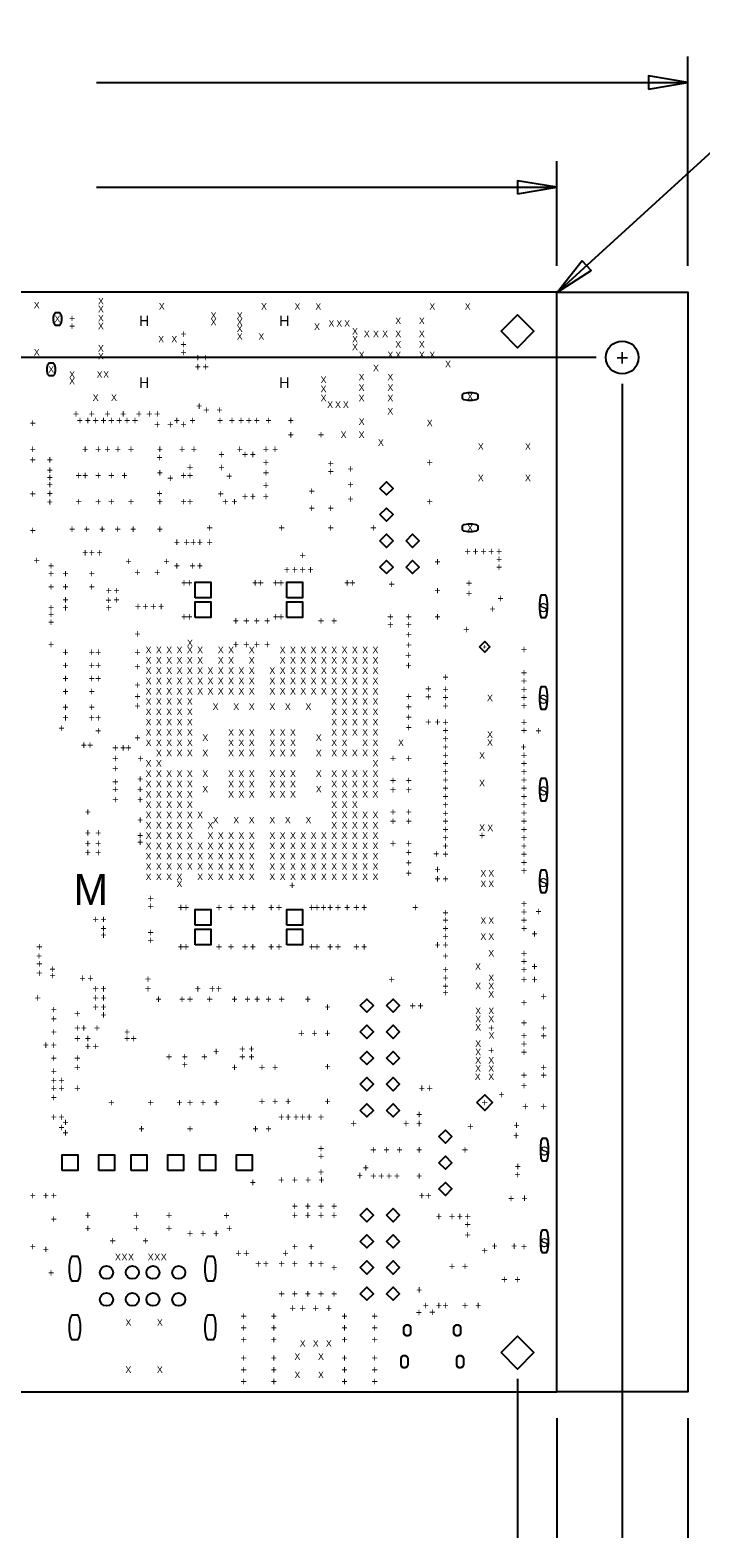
# Model space of a CAD drawing. Extents: x -13980 to 19530, y -9980 to 12032.
# Tile 5 of 8: x 2190 to 4750, y -557 to 5200. Entities that reach past the tile are written whole.
import ezdxf
from ezdxf.enums import TextEntityAlignment as Align

# ---------------------------------------------------------------- set-up
doc = ezdxf.new("R2010")
doc.units = 0
doc.header["$MEASUREMENT"] = 0
doc.layers.get('0').update_dxf_attribs({"color": 1, "linetype": 'CONTINUOUS'})
doc.layers.add('1', color=6, linetype='CONTINUOUS')

# ---------------------------------------------------------------- blocks, each defined once
blk = doc.blocks.new('FIGURE_SQUARE')
blk.add_lwpolyline([(-0.5, -0.5), (-0.5, 0.5), (0.5, 0.5), (0.5, -0.5)], close=True)
blk = doc.blocks.new('FIGURE_CIRCLE')
blk.add_circle((0, 0), 0.5)
blk = doc.blocks.new('FIGURE_DIAMOND')
blk.add_lwpolyline([(-0.5, 0), (0, 0.5), (0.5, 0), (0, -0.5)], close=True)
blk = doc.blocks.new('FIGURE_OBLONG')
blk.add_lwpolyline([(-0.5, -0.125), (-0.5, 0.125), (-0.416, 0.375), (-0.25, 0.5), (0.25, 0.5), (0.416, 0.375), (0.5, 0.125), (0.5, -0.125), (0.416, -0.375), (0.25, -0.5), (-0.25, -0.5), (-0.416, -0.375)], close=True)

msp = doc.modelspace()

# ---------------------------------------------------------------- linework, layer by layer
at = {"layer": '1'}
for points in [[(4203.27, 4200), (5300, 5200), (5600, 5200)], [(4700, 4300), (4700, 5100)], [(2442.75, 5000), (4700, 5000)], [(4200, 4300), (4200, 4700)], [(2442.75, 4600), (4200, 4600)], [(4200, 4200), (4700, 4200), (4700, 0), (4200, 0)], [(4350, 3950), (-700, 3950), (-1000, 3800), (-1057.25, 3800)], [(4450, 3850), (4450, -557.25)], [(4050, 50), (4050, -557.25)], [(4200, -100), (4200, -557.25)], [(4700, -100), (4700, -557.25)]]:
    msp.add_lwpolyline(points, dxfattribs=at)
for points in [[(4550, 4975), (4700, 5000), (4550, 5025)], [(4050, 4575), (4200, 4600), (4050, 4625)], [(4297.27, 4319.54), (4203.27, 4200), (4330.96, 4282.59)], [(0, 0), (4200, 0), (4200, 4200), (0, 4200)]]:
    msp.add_lwpolyline(points, close=True, dxfattribs=at)

# ---------------------------------------------------------------- block references
for p, xscale, yscale, rotation in [((2294.05, 4097.28), 30, 50, 180), ((2270.43, 3904.37), 30, 50, 180), ((3869.29, 3800.79), 31, 59, 90), ((3869.29, 3299.21), 31, 59, 90), ((3629.43, 235.12), 41.34, 25.59, 90), ((3820.37, 235.12), 41.34, 25.59, 90), ((3618.7, 115.83), 47.24, 25.59, 90), ((3831.3, 115.83), 47.24, 25.59, 90)]:
    msp.add_blockref('FIGURE_OBLONG', p, dxfattribs=dict(at, xscale=xscale, yscale=yscale, rotation=rotation))
for name, p, xscale, yscale in [('FIGURE_DIAMOND', (4050, 4050), 125, 125), ('FIGURE_CIRCLE', (4450, 3950), 125, 125), ('FIGURE_DIAMOND', (3550, 3450), 50, 50), ('FIGURE_DIAMOND', (3550, 3350), 50, 50), ('FIGURE_DIAMOND', (3550, 3250), 50, 50), ('FIGURE_DIAMOND', (3650, 3250), 50, 50), ('FIGURE_DIAMOND', (3550, 3150), 50, 50), ('FIGURE_DIAMOND', (3650, 3150), 50, 50), ('FIGURE_SQUARE', (2850, 3062.5), 60, 60), ('FIGURE_SQUARE', (3200, 3062.5), 60, 60), ('FIGURE_SQUARE', (2850, 2987.5), 60, 60), ('FIGURE_SQUARE', (3200, 2987.5), 60, 60), ('FIGURE_OBLONG', (4149.02, 3000), 28, 88), ('FIGURE_DIAMOND', (3925, 2845.08), 40, 40), ('FIGURE_OBLONG', (4149.02, 2650), 28, 88), ('FIGURE_OBLONG', (4149.02, 2300), 28, 88), ('FIGURE_OBLONG', (4149.02, 1950), 28, 88), ('FIGURE_SQUARE', (2850, 1812.5), 60, 60), ('FIGURE_SQUARE', (3200, 1812.5), 60, 60), ('FIGURE_SQUARE', (2850, 1737.5), 60, 60), ('FIGURE_SQUARE', (3200, 1737.5), 60, 60), ('FIGURE_DIAMOND', (3475, 1475), 50, 50), ('FIGURE_DIAMOND', (3575, 1475), 50, 50), ('FIGURE_DIAMOND', (3475, 1375), 50, 50), ('FIGURE_DIAMOND', (3575, 1375), 50, 50), ('FIGURE_DIAMOND', (3475, 1275), 50, 50), ('FIGURE_DIAMOND', (3575, 1275), 50, 50), ('FIGURE_DIAMOND', (3475, 1175), 50, 50), ('FIGURE_DIAMOND', (3575, 1175), 50, 50), ('FIGURE_DIAMOND', (3475, 1075), 50, 50), ('FIGURE_DIAMOND', (3575, 1075), 50, 50), ('FIGURE_DIAMOND', (3925, 1104.92), 60, 60), ('FIGURE_DIAMOND', (3775, 975), 50, 50), ('FIGURE_OBLONG', (4152.76, 925), 28, 88), ('FIGURE_SQUARE', (2342.5, 875), 60, 60), ('FIGURE_SQUARE', (2482.5, 875), 60, 60), ('FIGURE_SQUARE', (2605, 875), 60, 60), ('FIGURE_SQUARE', (2745, 875), 60, 60), ('FIGURE_SQUARE', (2867.5, 875), 60, 60), ('FIGURE_SQUARE', (3007.5, 875), 60, 60), ('FIGURE_DIAMOND', (3775, 875), 50, 50), ('FIGURE_DIAMOND', (3775, 775), 50, 50), ('FIGURE_DIAMOND', (3475, 675), 50, 50), ('FIGURE_DIAMOND', (3575, 675), 50, 50), ('FIGURE_DIAMOND', (3475, 575), 50, 50), ('FIGURE_DIAMOND', (3575, 575), 50, 50), ('FIGURE_OBLONG', (4152.76, 575), 28, 88), ('FIGURE_OBLONG', (2360.6, 470.5), 40, 95), ('FIGURE_CIRCLE', (2481.5, 456.2), 50, 50), ('FIGURE_CIRCLE', (2579.9, 456.2), 50, 50), ('FIGURE_CIRCLE', (2658.7, 456.2), 50, 50), ('FIGURE_CIRCLE', (2757.1, 456.2), 50, 50), ('FIGURE_OBLONG', (2878, 470.5), 40, 95), ('FIGURE_DIAMOND', (3475, 475), 50, 50), ('FIGURE_DIAMOND', (3575, 475), 50, 50), ('FIGURE_CIRCLE', (2481.5, 353.2), 50, 50), ('FIGURE_CIRCLE', (2579.9, 353.2), 50, 50), ('FIGURE_CIRCLE', (2658.7, 353.2), 50, 50), ('FIGURE_CIRCLE', (2757.1, 353.2), 50, 50), ('FIGURE_DIAMOND', (3475, 375), 50, 50), ('FIGURE_DIAMOND', (3575, 375), 50, 50), ('FIGURE_OBLONG', (2360.6, 246.5), 40, 95), ('FIGURE_OBLONG', (2878, 246.5), 40, 95), ('FIGURE_DIAMOND', (4050, 150), 125, 125)]:
    msp.add_blockref(name, p, dxfattribs=dict(at, xscale=xscale, yscale=yscale))

# ---------------------------------------------------------------- texts
for s, height, p in [('X', 25, (2215, 4150)), ('X', 25, (2460, 4165)), ('X', 25, (2460, 4135)), ('X', 25, (2692.5, 4145)), ('X', 25, (3082.5, 4145)), ('X', 25, (3210.11, 4144.89)), ('X', 25, (3290, 4144.89)), ('X', 25, (3725, 4144.89)), ('X', 25, (3859.89, 4144.89)), ('X', 25, (2294.05, 4097.28)), ('+', 30, (2350, 4100)), ('X', 25, (2460, 4100)), ('H', 40, (2625, 4090)), ('X', 25, (2890, 4110)), ('X', 25, (2890, 4085)), ('X', 25, (2990, 4110)), ('X', 25, (2990, 4085)), ('H', 40, (3160, 4090)), ('X', 25, (3340, 4080)), ('X', 25, (3370, 4080)), ('X', 25, (3400, 4080)), ('X', 25, (3595, 4090)), ('X', 25, (3685, 4090)), ('+', 30, (2350, 4070)), ('X', 25, (2460, 4070)), ('X', 25, (2690, 4020)), ('X', 25, (2740.36, 4020)), ('+', 30, (2775, 4040)), ('X', 25, (2990, 4060)), ('X', 25, (2990, 4030)), ('X', 25, (3072.5, 4030)), ('X', 25, (3285, 4067.53)), ('X', 25, (3430, 4050)), ('X', 25, (3430, 4020)), ('X', 25, (3475, 4040)), ('X', 25, (3510, 4040)), ('X', 25, (3545, 4040)), ('X', 25, (3595, 4040)), ('X', 25, (3685, 4040)), ('X', 25, (2215, 3970)), ('X', 25, (2460, 3985)), ('+', 30, (2775, 4000)), ('+', 30, (2775, 3970)), ('X', 25, (3430, 3990)), ('X', 25, (3455.16, 3960.16)), ('X', 25, (3565, 3960.16)), ('X', 25, (3595, 4000)), ('X', 25, (3685, 4000)), ('X', 25, (2270.43, 3904.37)), ('X', 25, (2460, 3955)), ('+', 30, (2830, 3950)), ('+', 30, (2830, 3915)), ('+', 30, (2860, 3950)), ('+', 30, (2860, 3915)), ('X', 25, (3510, 3910)), ('X', 25, (3595, 3960)), ('X', 25, (3685, 3960)), ('X', 25, (3725, 3960)), ('X', 25, (3785, 3925)), ('+', 62.5, (4450, 3950)), ('X', 25, (2350, 3885)), ('X', 25, (2350, 3860)), ('X', 25, (2455, 3885)), ('X', 25, (2480, 3885)), ('H', 40, (2625, 3853.78)), ('H', 40, (3160, 3853.78)), ('X', 25, (3310, 3865)), ('X', 25, (3455, 3875)), ('X', 25, (3565, 3875)), ('X', 25, (2440, 3797)), ('X', 25, (2510, 3797)), ('X', 25, (3310, 3830)), ('X', 25, (3310, 3795)), ('X', 25, (3455, 3835)), ('X', 25, (3455, 3795)), ('X', 25, (3565, 3835)), ('X', 25, (3565, 3795)), ('X', 29.5, (3869.29, 3800.79)), ('+', 30, (2365, 3735)), ('+', 30, (2425, 3735)), ('+', 30, (2485, 3735)), ('+', 30, (2545, 3735)), ('+', 30, (2605, 3735)), ('+', 30, (2645, 3735)), ('+', 30, (2675, 3735)), ('+', 30, (2835, 3765)), ('+', 30, (2862.5, 3750)), ('+', 30, (2912.5, 3750)), ('X', 25, (3335, 3770)), ('X', 25, (3365, 3770)), ('X', 25, (3395, 3770)), ('X', 25, (3564.68, 3744.68)), ('+', 30, (2200, 3700)), ('+', 30, (2380, 3710)), ('+', 30, (2410, 3710)), ('+', 30, (2440, 3710)), ('+', 30, (2470, 3710)), ('+', 30, (2500, 3710)), ('+', 30, (2530, 3710)), ('+', 30, (2560, 3710)), ('+', 30, (2590, 3710)), ('+', 30, (2675, 3695)), ('+', 30, (2725, 3695)), ('+', 30, (2750, 3710)), ('+', 30, (2775, 3695)), ('+', 30, (2810, 3710)), ('+', 30, (2915, 3710)), ('+', 30, (2960, 3710)), ('+', 30, (2995, 3710)), ('+', 30, (3025, 3710)), ('+', 30, (3055, 3710)), ('+', 30, (3100, 3710)), ('+', 30, (3185, 3710)), ('X', 25, (3455.32, 3705.32)), ('X', 25, (3715, 3700)), ('+', 30, (3185, 3655)), ('+', 30, (3300, 3655)), ('X', 25, (3386.38, 3655)), ('X', 25, (3455, 3655)), ('X', 25, (3528.7, 3625)), ('+', 30, (2200, 3600)), ('+', 30, (2200, 3560)), ('+', 30, (2265, 3560)), ('+', 30, (2400, 3600)), ('+', 30, (2450, 3600)), ('+', 30, (2484.84, 3600)), ('+', 30, (2525, 3600)), ('+', 30, (2575, 3600)), ('+', 30, (2683.9, 3568.9)), ('+', 30, (2685, 3600)), ('+', 30, (2770, 3600)), ('+', 30, (2815, 3600)), ('+', 30, (2920, 3580)), ('+', 30, (2990, 3600)), ('+', 30, (3010, 3580)), ('+', 30, (3040, 3580)), ('+', 30, (3090, 3600)), ('+', 30, (3125, 3600)), ('X', 25, (3910, 3610)), ('X', 25, (4090, 3610)), ('+', 30, (2265, 3520)), ('+', 30, (2684.84, 3509.84)), ('+', 30, (2800, 3531.3)), ('+', 30, (2920, 3530)), ('+', 30, (3090, 3550)), ('+', 30, (3090.16, 3509.84)), ('+', 30, (3337.5, 3545)), ('+', 30, (3337.5, 3515)), ('+', 30, (3412.5, 3525)), ('+', 30, (3715, 3550)), ('+', 30, (2265, 3492.5)), ('+', 30, (2265, 3465)), ('+', 30, (2375, 3500)), ('+', 30, (2400, 3500)), ('+', 30, (2450, 3500)), ('+', 30, (2500, 3500)), ('+', 30, (2550, 3500)), ('+', 30, (2725, 3490)), ('+', 30, (2775, 3500)), ('+', 30, (2800, 3500)), ('+', 30, (2950, 3497.56)), ('+', 30, (3090, 3462.6)), ('+', 30, (3412.5, 3465)), ('X', 25, (3910, 3490)), ('X', 25, (4090, 3490)), ('+', 30, (2200, 3430)), ('+', 30, (2265, 3431.1)), ('+', 30, (2265, 3398.58)), ('+', 30, (2375, 3400)), ('+', 30, (2450, 3400)), ('+', 30, (2500, 3400)), ('+', 30, (2575, 3400)), ('+', 30, (2683.9, 3431.1)), ('+', 30, (2685, 3400)), ('+', 30, (2775, 3400)), ('+', 30, (2800, 3400)), ('+', 30, (2917.58, 3430)), ('+', 30, (2935, 3400)), ('+', 30, (2970, 3400)), ('+', 30, (3010, 3420)), ('+', 30, (3040, 3420)), ('+', 30, (3090, 3420)), ('+', 30, (3265, 3440)), ('+', 30, (3412.5, 3410)), ('+', 30, (3715, 3400)), ('+', 30, (3265, 3375)), ('+', 30, (3337.5, 3375)), ('+', 30, (2200, 3290)), ('+', 30, (2350, 3295)), ('+', 30, (2406.1, 3295)), ('+', 30, (2465, 3295)), ('+', 30, (2524.21, 3295)), ('+', 30, (2583.27, 3295)), ('+', 30, (2685, 3295)), ('+', 30, (2875, 3300)), ('+', 30, (3150, 3300)), ('+', 30, (3337.5, 3300)), ('+', 30, (3500, 3300)), ('X', 29.5, (3869.29, 3299.21)), ('+', 30, (2750, 3245)), ('+', 30, (2787.5, 3245)), ('+', 30, (2812.5, 3245)), ('+', 30, (2837.5, 3245)), ('+', 30, (2875, 3245)), ('+', 30, (2215, 3175)), ('+', 30, (2400, 3205)), ('+', 30, (2425, 3205)), ('+', 30, (2455, 3205)), ('+', 30, (2565, 3172)), ('+', 30, (2710, 3172)), ('+', 30, (3230, 3195)), ('+', 30, (3745, 3170)), ('+', 30, (3860, 3210)), ('+', 30, (3890, 3210)), ('+', 30, (3920, 3210)), ('+', 30, (3950, 3210)), ('+', 30, (3980, 3210)), ('+', 30, (3980, 3180)), ('+', 30, (2270, 3155)), ('+', 30, (2270, 3125)), ('+', 30, (2325, 3125)), ('+', 30, (2425, 3125)), ('+', 30, (2600, 3130)), ('+', 30, (2675, 3130)), ('+', 30, (2750, 3155)), ('+', 30, (2810, 3155)), ('+', 30, (2837.5, 3155)), ('+', 30, (3170, 3140)), ('+', 30, (3200, 3140)), ('+', 30, (3230, 3140)), ('+', 30, (3260, 3140)), ('+', 30, (3980, 3150)), ('+', 30, (2270, 3075)), ('+', 30, (2325, 3075)), ('+', 30, (2425, 3075)), ('+', 30, (2490, 3060)), ('+', 30, (2520, 3060)), ('+', 30, (2777.5, 3090)), ('+', 30, (2797.5, 3090)), ('+', 30, (3049, 3090)), ('+', 30, (3070, 3090)), ('+', 30, (3127.5, 3090)), ('+', 30, (3147.5, 3090)), ('+', 30, (3400, 3090)), ('+', 30, (3420, 3090)), ('+', 30, (3570, 3085)), ('+', 30, (3745, 3060)), ('+', 30, (3865, 3088.58)), ('+', 30, (3865, 3050)), ('+', 30, (2270, 2995)), ('+', 30, (2325, 3025)), ('+', 30, (2325, 2995)), ('+', 30, (2488.86, 3023.86)), ('+', 30, (2490, 2995)), ('+', 30, (2520, 3025)), ('+', 30, (2601.75, 3000)), ('+', 30, (2630, 3000)), ('+', 30, (2660, 3000)), ('+', 30, (2690, 3000)), ('+', 30, (3955, 2990)), ('+', 30, (3985, 3030)), ('s', 44, (4149.02, 3000)), ('+', 30, (2270, 2970)), ('+', 30, (2270, 2940)), ('+', 30, (2777.5, 2960)), ('+', 30, (2797.5, 2960)), ('+', 30, (2975, 2945)), ('+', 30, (3015, 2945)), ('+', 30, (3055, 2945)), ('+', 30, (3095, 2945)), ('+', 30, (3127.5, 2960)), ('+', 30, (3147.5, 2960)), ('+', 30, (3300, 2945)), ('+', 30, (3350, 2945)), ('+', 30, (3565, 2960)), ('+', 30, (3565, 2930)), ('+', 30, (3635, 2960)), ('+', 30, (3635, 2930)), ('+', 30, (3745, 2960)), ('+', 30, (2600, 2895)), ('+', 30, (3635, 2892.12)), ('+', 30, (3855, 2911.42)), ('+', 30, (2270, 2855)), ('+', 30, (2325, 2825)), ('+', 30, (2425, 2825)), ('+', 30, (2450, 2825)), ('+', 30, (2600, 2825)), ('X', 25, (2641.92, 2833.07)), ('X', 25, (2681.29, 2833.07)), ('X', 25, (2720.66, 2833.07)), ('X', 25, (2760.03, 2833.07)), ('X', 25, (2799.4, 2833.07)), ('X', 25, (2800, 2860)), ('X', 25, (2838.77, 2833.07)), ('X', 25, (2917.51, 2833.07)), ('X', 25, (2956.88, 2833.07)), ('+', 30, (2975, 2855)), ('+', 30, (3015, 2855)), ('X', 25, (3035.62, 2833.07)), ('+', 30, (3055, 2855)), ('+', 30, (3095, 2855)), ('X', 25, (3153.74, 2833.07)), ('X', 25, (3193.11, 2833.07)), ('X', 25, (3232.48, 2833.07)), ('X', 25, (3271.85, 2833.07)), ('X', 25, (3311.22, 2833.07)), ('X', 25, (3350.59, 2833.07)), ('X', 25, (3389.96, 2833.07)), ('X', 25, (3429.33, 2833.07)), ('X', 25, (3468.7, 2833.07)), ('X', 25, (3508.07, 2833.07)), ('+', 30, (3633.39, 2813.39)), ('+', 30, (3635, 2852.76)), ('+', 20, (3925, 2845.08)), ('+', 30, (4075, 2835)), ('+', 30, (2325, 2775)), ('+', 30, (2425, 2775)), ('+', 30, (2450, 2775)), ('+', 30, (2600, 2770)), ('X', 25, (2641.92, 2793.7)), ('X', 25, (2641.92, 2754.33)), ('X', 25, (2681.29, 2793.7)), ('X', 25, (2681.29, 2754.33)), ('X', 25, (2720.66, 2793.7)), ('X', 25, (2720.66, 2754.33)), ('X', 25, (2760.03, 2793.7)), ('X', 25, (2760.03, 2754.33)), ('X', 25, (2799.4, 2793.7)), ('X', 25, (2799.4, 2754.33)), ('X', 25, (2838.77, 2793.7)), ('X', 25, (2838.77, 2754.33)), ('X', 25, (2878.14, 2754.33)), ('X', 25, (2917.51, 2793.7)), ('X', 25, (2917.51, 2754.33)), ('X', 25, (2956.88, 2793.7)), ('X', 25, (2956.88, 2754.33)), ('X', 25, (2996.25, 2754.33)), ('X', 25, (3035.62, 2793.7)), ('X', 25, (3035.62, 2754.33)), ('X', 25, (3114.37, 2754.33)), ('X', 25, (3153.74, 2793.7)), ('X', 25, (3153.74, 2754.33)), ('X', 25, (3193.11, 2793.7)), ('X', 25, (3193.11, 2754.33)), ('X', 25, (3232.48, 2793.7)), ('X', 25, (3232.48, 2754.33)), ('X', 25, (3271.85, 2793.7)), ('X', 25, (3271.85, 2754.33)), ('X', 25, (3311.22, 2793.7)), ('X', 25, (3311.22, 2754.33)), ('X', 25, (3350.59, 2793.7)), ('X', 25, (3350.59, 2754.33)), ('X', 25, (3389.96, 2793.7)), ('X', 25, (3389.96, 2754.33)), ('X', 25, (3429.33, 2793.7)), ('X', 25, (3429.33, 2754.33)), ('X', 25, (3468.7, 2793.7)), ('X', 25, (3468.7, 2754.33)), ('X', 25, (3508.07, 2793.7)), ('X', 25, (3508.07, 2754.33)), ('+', 30, (3634.01, 2774.01)), ('+', 30, (2325, 2725)), ('+', 30, (2425, 2725)), ('+', 30, (2450, 2725)), ('+', 30, (2600, 2700)), ('X', 25, (2641.92, 2714.96)), ('X', 25, (2681.29, 2714.96)), ('X', 25, (2720.66, 2714.96)), ('X', 25, (2760.03, 2714.96)), ('X', 25, (2799.4, 2714.96)), ('X', 25, (2838.77, 2714.96)), ('X', 25, (2878.14, 2714.96)), ('X', 25, (2917.51, 2714.96)), ('X', 25, (2956.88, 2714.96)), ('X', 25, (2996.25, 2714.96)), ('X', 25, (3035.62, 2714.96)), ('X', 25, (3114.37, 2714.96)), ('X', 25, (3153.74, 2714.96)), ('X', 25, (3193.11, 2714.96)), ('X', 25, (3232.48, 2714.96)), ('X', 25, (3271.85, 2714.96)), ('X', 25, (3311.22, 2714.96)), ('X', 25, (3350.59, 2714.96)), ('X', 25, (3389.96, 2714.96)), ('X', 25, (3429.33, 2714.96)), ('X', 25, (3468.7, 2714.96)), ('X', 25, (3508.07, 2714.96)), ('+', 30, (3775, 2730)), ('+', 30, (4075, 2746.65)), ('+', 30, (4075, 2715.16)), ('+', 30, (2325, 2675)), ('+', 30, (2425, 2675)), ('+', 30, (2600, 2655.91)), ('X', 25, (2641.92, 2675.59)), ('X', 25, (2641.92, 2636.22)), ('X', 25, (2681.29, 2675.59)), ('X', 25, (2681.29, 2636.22)), ('X', 25, (2720.66, 2675.59)), ('X', 25, (2720.66, 2636.22)), ('X', 25, (2760.03, 2675.59)), ('X', 25, (2760.03, 2636.22)), ('X', 25, (2799.4, 2675.59)), ('X', 25, (2799.4, 2636.22)), ('X', 25, (2838.77, 2675.59)), ('X', 25, (2878.14, 2675.59)), ('X', 25, (2917.51, 2675.59)), ('X', 25, (2956.88, 2675.59)), ('X', 25, (2996.25, 2675.59)), ('X', 25, (3035.62, 2675.59)), ('X', 25, (3114.37, 2675.59)), ('X', 25, (3153.74, 2675.59)), ('X', 25, (3193.11, 2675.59)), ('X', 25, (3232.48, 2675.59)), ('X', 25, (3271.85, 2675.59)), ('X', 25, (3311.22, 2675.59)), ('X', 25, (3350.59, 2675.59)), ('X', 25, (3350.59, 2636.22)), ('X', 25, (3389.96, 2675.59)), ('X', 25, (3389.96, 2636.22)), ('X', 25, (3429.33, 2675.59)), ('X', 25, (3429.33, 2636.22)), ('X', 25, (3468.7, 2675.59)), ('X', 25, (3468.7, 2636.22)), ('X', 25, (3508.07, 2675.59)), ('X', 25, (3508.07, 2636.22)), ('+', 30, (3635, 2655.91)), ('+', 30, (3710, 2685)), ('+', 30, (3710, 2655)), ('+', 30, (3775, 2683.66)), ('+', 30, (3775, 2652.17)), ('X', 25, (3945, 2650)), ('+', 30, (4075, 2683.04)), ('+', 30, (4075, 2652.17)), ('s', 44, (4149.02, 2650)), ('+', 30, (2325, 2615)), ('+', 30, (2425, 2615)), ('+', 30, (2600, 2620)), ('X', 25, (2641.92, 2596.85)), ('X', 25, (2681.29, 2596.85)), ('X', 25, (2720.66, 2596.85)), ('X', 25, (2760.03, 2596.85)), ('X', 25, (2799.4, 2596.85)), ('X', 25, (2897.84, 2616.53)), ('X', 25, (2976.57, 2616.53)), ('X', 25, (3035.63, 2616.53)), ('X', 25, (3114.37, 2616.53)), ('X', 25, (3173.43, 2616.53)), ('X', 25, (3252.16, 2616.53)), ('X', 25, (3350.59, 2596.85)), ('X', 25, (3389.96, 2596.85)), ('X', 25, (3429.33, 2596.85)), ('X', 25, (3468.7, 2596.85)), ('X', 25, (3508.07, 2596.85)), ('+', 30, (3635, 2616.53)), ('+', 30, (3775, 2620)), ('+', 30, (4075, 2620.67)), ('+', 30, (2310, 2535)), ('+', 30, (2325, 2575)), ('+', 30, (2425, 2575)), ('+', 30, (2450, 2575)), ('+', 30, (2450, 2525)), ('X', 25, (2641.92, 2557.48)), ('X', 25, (2681.29, 2557.48)), ('X', 25, (2720.66, 2557.48)), ('X', 25, (2760.03, 2557.48)), ('X', 25, (2799.4, 2557.48)), ('X', 25, (3350.59, 2557.48)), ('X', 25, (3389.96, 2557.48)), ('X', 25, (3429.33, 2557.48)), ('X', 25, (3468.7, 2557.48)), ('X', 25, (3508.07, 2557.48)), ('+', 30, (3635, 2577.16)), ('+', 30, (3635, 2537.8)), ('+', 30, (3710, 2558.51)), ('+', 30, (3745, 2558.51)), ('+', 30, (3775, 2557.68)), ('+', 30, (3775, 2526.18)), ('+', 30, (4075, 2557.68)), ('+', 30, (4075, 2526.18)), ('+', 30, (4130, 2525)), ('+', 30, (2395, 2470)), ('+', 30, (2418.7, 2470)), ('+', 30, (2600, 2498.43)), ('X', 25, (2641.92, 2518.11)), ('X', 25, (2641.92, 2478.74)), ('X', 25, (2681.29, 2518.11)), ('X', 25, (2681.29, 2478.74)), ('X', 25, (2720.66, 2518.11)), ('X', 25, (2720.66, 2478.74)), ('X', 25, (2760.03, 2518.11)), ('X', 25, (2760.04, 2478.74)), ('X', 25, (2799.4, 2518.11)), ('X', 25, (2799.4, 2478.74)), ('X', 25, (2858.47, 2498.43)), ('X', 25, (2956.89, 2518.11)), ('X', 25, (2956.89, 2478.74)), ('X', 25, (2996.26, 2518.11)), ('X', 25, (2996.26, 2478.74)), ('X', 25, (3035.63, 2518.11)), ('X', 25, (3035.63, 2478.74)), ('X', 25, (3114.37, 2518.11)), ('X', 25, (3114.37, 2478.74)), ('X', 25, (3153.74, 2518.11)), ('X', 25, (3153.74, 2478.74)), ('X', 25, (3193.11, 2518.11)), ('X', 25, (3193.11, 2478.74)), ('X', 25, (3291.53, 2498.43)), ('X', 25, (3350.59, 2518.11)), ('X', 25, (3350.59, 2478.74)), ('X', 25, (3389.96, 2518.11)), ('X', 25, (3389.96, 2478.74)), ('X', 25, (3429.33, 2518.11)), ('X', 25, (3468.7, 2518.11)), ('X', 25, (3468.7, 2478.74)), ('X', 25, (3508.07, 2518.11)), ('X', 25, (3508.07, 2478.74)), ('X', 25, (3605.51, 2478.74)), ('+', 30, (3775, 2494.69)), ('X', 25, (3945, 2510)), ('X', 25, (3945, 2480)), ('+', 30, (2515, 2460)), ('+', 30, (2515.32, 2419.68)), ('+', 30, (2545, 2460)), ('+', 30, (2565, 2460)), ('+', 30, (2610.75, 2419.68)), ('X', 25, (2681.29, 2439.37)), ('X', 25, (2720.66, 2439.37)), ('X', 25, (2760.03, 2439.37)), ('X', 25, (2799.4, 2439.37)), ('X', 25, (2858.47, 2439.37)), ('X', 25, (2956.89, 2439.37)), ('X', 25, (2996.26, 2439.37)), ('X', 25, (3035.63, 2439.37)), ('X', 25, (3114.37, 2439.37)), ('X', 25, (3153.74, 2439.37)), ('X', 25, (3193.11, 2439.37)), ('X', 25, (3291.53, 2439.37)), ('X', 25, (3350.59, 2439.37)), ('X', 25, (3389.96, 2439.37)), ('X', 25, (3429.33, 2439.37)), ('X', 25, (3468.7, 2439.37)), ('X', 25, (3508.07, 2439.37)), ('+', 30, (3575, 2420)), ('+', 30, (3635, 2420)), ('+', 30, (3775, 2463.19)), ('+', 30, (3775, 2431.69)), ('X', 25, (3915, 2430)), ('+', 30, (4073.19, 2463.19)), ('+', 30, (4075, 2431.69)), ('+', 30, (2515.32, 2380.32)), ('X', 25, (2641.92, 2400)), ('X', 25, (2641.92, 2360.62)), ('X', 25, (2681.29, 2400)), ('X', 25, (2681.29, 2360.62)), ('X', 25, (2720.66, 2360.62)), ('X', 25, (2760.03, 2360.62)), ('X', 25, (2799.4, 2360.62)), ('X', 25, (2858.47, 2360.63)), ('X', 25, (2956.89, 2360.63)), ('X', 25, (2996.26, 2360.63)), ('X', 25, (3035.63, 2360.63)), ('X', 25, (3114.37, 2360.63)), ('X', 25, (3153.74, 2360.63)), ('X', 25, (3193.11, 2360.63)), ('X', 25, (3291.53, 2360.63)), ('X', 25, (3350.59, 2360.63)), ('X', 25, (3389.96, 2360.63)), ('X', 25, (3429.33, 2360.63)), ('X', 25, (3468.7, 2360.63)), ('X', 25, (3508.07, 2400)), ('X', 25, (3508.07, 2360.63)), ('+', 30, (3775, 2400.2)), ('+', 30, (3775, 2368.7)), ('+', 30, (4075, 2400.2)), ('+', 30, (4075, 2368.7)), ('+', 30, (2515, 2330)), ('+', 30, (2515, 2301.57)), ('+', 30, (2610, 2340.95)), ('+', 30, (2610, 2301.57)), ('X', 25, (2641.92, 2321.25)), ('X', 25, (2681.29, 2321.25)), ('X', 25, (2720.66, 2321.25)), ('X', 25, (2760.03, 2321.25)), ('X', 25, (2799.4, 2321.25)), ('X', 25, (2858.47, 2301.57)), ('X', 25, (2956.89, 2321.26)), ('X', 25, (2996.26, 2321.26)), ('X', 25, (3035.63, 2321.26)), ('X', 25, (3114.37, 2321.26)), ('X', 25, (3153.74, 2321.26)), ('X', 25, (3193.11, 2321.26)), ('X', 25, (3291.53, 2301.57)), ('X', 25, (3350.59, 2321.26)), ('X', 25, (3389.96, 2321.26)), ('X', 25, (3429.33, 2321.26)), ('X', 25, (3468.7, 2321.26)), ('X', 25, (3508.07, 2321.26)), ('+', 30, (3575, 2335)), ('+', 30, (3575, 2300)), ('+', 30, (3635, 2335)), ('+', 30, (3635, 2300)), ('+', 30, (3775, 2337.2)), ('+', 30, (3775, 2305.71)), ('X', 25, (3915, 2325)), ('+', 30, (4075, 2337.2)), ('+', 30, (4075, 2305.71)), ('s', 44, (4149.02, 2300)), ('+', 30, (2515, 2262.2)), ('+', 30, (2610, 2262.2)), ('X', 25, (2641.92, 2281.88)), ('X', 25, (2641.92, 2242.51)), ('X', 25, (2681.29, 2281.88)), ('X', 25, (2681.29, 2242.51)), ('X', 25, (2720.66, 2281.88)), ('X', 25, (2720.66, 2242.51)), ('X', 25, (2760.03, 2281.88)), ('X', 25, (2760.03, 2242.51)), ('X', 25, (2799.4, 2281.88)), ('X', 25, (2799.4, 2242.51)), ('X', 25, (2956.89, 2281.89)), ('X', 25, (2996.26, 2281.89)), ('X', 25, (3035.63, 2281.89)), ('X', 25, (3114.37, 2281.89)), ('X', 25, (3153.74, 2281.89)), ('X', 25, (3193.11, 2281.89)), ('X', 25, (3350.59, 2281.89)), ('X', 25, (3350.59, 2242.52)), ('X', 25, (3389.96, 2281.89)), ('X', 25, (3389.96, 2242.52)), ('X', 25, (3429.33, 2281.89)), ('X', 25, (3429.33, 2242.52)), ('X', 25, (3468.7, 2281.89)), ('X', 25, (3508.07, 2281.89)), ('+', 30, (3775, 2274.21)), ('+', 30, (3775, 2242.72)), ('+', 30, (4075, 2274.21)), ('+', 30, (4075, 2242.72)), ('+', 30, (2410, 2215)), ('+', 30, (2610, 2184.37)), ('X', 25, (2641.92, 2203.14)), ('X', 25, (2681.29, 2203.14)), ('X', 25, (2720.66, 2203.14)), ('X', 25, (2760.03, 2203.14)), ('X', 25, (2799.4, 2203.14)), ('X', 25, (2838.77, 2203.14)), ('X', 25, (2897.84, 2183.47)), ('X', 25, (2976.57, 2183.47)), ('X', 25, (3035.63, 2183.47)), ('X', 25, (3114.37, 2183.47)), ('X', 25, (3173.43, 2183.47)), ('X', 25, (3252.16, 2183.47)), ('X', 25, (3350.59, 2203.15)), ('X', 25, (3389.96, 2203.15)), ('X', 25, (3429.33, 2203.15)), ('X', 25, (3468.7, 2203.15)), ('X', 25, (3508.07, 2203.15)), ('+', 30, (3575, 2215)), ('+', 30, (3575, 2180)), ('+', 30, (3635, 2215)), ('+', 30, (3635, 2180)), ('+', 30, (3775, 2210)), ('+', 30, (3775, 2179.72)), ('+', 30, (4075, 2211.22)), ('+', 30, (4075, 2179.72)), ('+', 30, (2410, 2135)), ('+', 30, (2450, 2135)), ('+', 30, (2610, 2125)), ('X', 25, (2641.92, 2163.77)), ('X', 25, (2641.92, 2124.4)), ('X', 25, (2681.29, 2163.77)), ('X', 25, (2681.29, 2124.4)), ('X', 25, (2720.66, 2163.77)), ('X', 25, (2720.66, 2124.4)), ('X', 25, (2760.03, 2163.77)), ('X', 25, (2760.03, 2124.4)), ('X', 25, (2799.4, 2163.77)), ('X', 25, (2799.4, 2124.4)), ('X', 25, (2878.14, 2163.77)), ('X', 25, (2878.14, 2124.4)), ('X', 25, (2917.51, 2124.4)), ('X', 25, (2956.88, 2124.4)), ('X', 25, (2996.25, 2124.4)), ('X', 25, (3035.62, 2124.4)), ('X', 25, (3114.37, 2124.41)), ('X', 25, (3153.74, 2124.41)), ('X', 25, (3193.11, 2124.41)), ('X', 25, (3232.48, 2124.41)), ('X', 25, (3271.85, 2124.41)), ('X', 25, (3311.22, 2124.41)), ('X', 25, (3350.59, 2163.78)), ('X', 25, (3350.59, 2124.41)), ('X', 25, (3389.96, 2163.78)), ('X', 25, (3389.96, 2124.41)), ('X', 25, (3429.33, 2163.78)), ('X', 25, (3429.33, 2124.41)), ('X', 25, (3468.7, 2163.78)), ('X', 25, (3468.7, 2124.41)), ('X', 25, (3508.07, 2163.78)), ('X', 25, (3508.07, 2124.41)), ('+', 30, (3775, 2148.23)), ('+', 30, (3915, 2125)), ('X', 25, (3915, 2155)), ('X', 25, (3946.26, 2153.74)), ('+', 30, (4075, 2148.23)), ('+', 30, (2410, 2095)), ('+', 30, (2450, 2095)), ('+', 30, (2610, 2100)), ('X', 25, (2641.92, 2085.03)), ('X', 25, (2681.29, 2085.03)), ('X', 25, (2720.66, 2085.03)), ('X', 25, (2760.03, 2085.03)), ('X', 25, (2799.4, 2085.03)), ('X', 25, (2838.77, 2085.03)), ('X', 25, (2878.14, 2085.03)), ('X', 25, (2917.51, 2085.03)), ('X', 25, (2956.88, 2085.03)), ('X', 25, (2996.25, 2085.03)), ('X', 25, (3035.62, 2085.03)), ('X', 25, (3114.37, 2085.04)), ('X', 25, (3153.74, 2085.04)), ('X', 25, (3193.11, 2085.04)), ('X', 25, (3232.48, 2085.04)), ('X', 25, (3271.85, 2085.04)), ('X', 25, (3311.22, 2085.04)), ('X', 25, (3350.59, 2085.04)), ('X', 25, (3389.96, 2085.04)), ('X', 25, (3429.33, 2085.04)), ('X', 25, (3468.7, 2085.04)), ('X', 25, (3508.07, 2085.04)), ('+', 30, (3575, 2095)), ('+', 30, (3635, 2095)), ('+', 30, (3775, 2116.73)), ('+', 30, (3775.24, 2085.24)), ('+', 30, (4074.76, 2085.24)), ('+', 30, (4075, 2116.73)), ('+', 30, (2410, 2060)), ('+', 30, (2450, 2060)), ('X', 25, (2641.92, 2045.66)), ('X', 25, (2641.92, 2006.29)), ('X', 25, (2681.29, 2045.66)), ('X', 25, (2681.29, 2006.29)), ('X', 25, (2720.66, 2045.66)), ('X', 25, (2720.66, 2006.29)), ('X', 25, (2760.03, 2045.66)), ('X', 25, (2760.03, 2006.29)), ('X', 25, (2799.4, 2045.66)), ('X', 25, (2799.4, 2006.29)), ('X', 25, (2838.77, 2045.66)), ('X', 25, (2838.77, 2006.29)), ('X', 25, (2878.14, 2045.66)), ('X', 25, (2878.14, 2006.29)), ('X', 25, (2917.51, 2045.66)), ('X', 25, (2917.51, 2006.29)), ('X', 25, (2956.88, 2045.66)), ('X', 25, (2956.88, 2006.29)), ('X', 25, (2996.25, 2045.66)), ('X', 25, (2996.25, 2006.29)), ('X', 25, (3035.62, 2045.66)), ('X', 25, (3035.62, 2006.29)), ('X', 25, (3114.37, 2045.67)), ('X', 25, (3114.37, 2006.3)), ('X', 25, (3153.74, 2045.67)), ('X', 25, (3153.74, 2006.3)), ('X', 25, (3193.11, 2045.67)), ('X', 25, (3193.11, 2006.3)), ('X', 25, (3232.48, 2045.67)), ('X', 25, (3232.48, 2006.3)), ('X', 25, (3271.85, 2045.67)), ('X', 25, (3271.85, 2006.3)), ('X', 25, (3311.22, 2045.67)), ('X', 25, (3311.22, 2006.3)), ('X', 25, (3350.59, 2045.67)), ('X', 25, (3350.59, 2006.3)), ('X', 25, (3389.96, 2045.67)), ('X', 25, (3389.96, 2006.3)), ('X', 25, (3429.33, 2045.67)), ('X', 25, (3429.33, 2006.3)), ('X', 25, (3468.7, 2045.67)), ('X', 25, (3468.7, 2006.3)), ('X', 25, (3508.07, 2045.67)), ('X', 25, (3508.07, 2006.3)), ('+', 30, (3635, 2060.04)), ('+', 30, (3635, 2020.67)), ('+', 30, (3740, 2055)), ('+', 30, (3775, 2053.74)), ('+', 30, (4075, 2053.74)), ('+', 30, (4075, 2022.24)), ('M', 118, (2421.5, 1918.5)), ('X', 25, (2641.92, 1966.92)), ('X', 25, (2681.29, 1966.92)), ('X', 25, (2720.66, 1966.92)), ('X', 25, (2760.03, 1966.92)), ('X', 25, (2838.77, 1966.92)), ('X', 25, (2878.14, 1966.92)), ('X', 25, (2917.51, 1966.92)), ('X', 25, (2956.88, 1966.92)), ('X', 25, (2996.25, 1966.92)), ('X', 25, (3035.62, 1966.92)), ('X', 25, (3114.37, 1966.93)), ('X', 25, (3153.74, 1966.93)), ('X', 25, (3193.11, 1966.93)), ('X', 25, (3232.48, 1966.93)), ('X', 25, (3271.85, 1966.93)), ('X', 25, (3311.22, 1966.93)), ('X', 25, (3350.59, 1966.93)), ('X', 25, (3389.96, 1966.93)), ('X', 25, (3429.33, 1966.93)), ('X', 25, (3468.7, 1966.93)), ('X', 25, (3508.07, 1966.93)), ('+', 30, (3635, 1981.3)), ('+', 30, (3745, 1995)), ('+', 30, (3745, 1960)), ('+', 30, (3775, 1960)), ('X', 25, (3920, 1980)), ('X', 25, (3950, 1980)), ('+', 30, (4075, 1990.75)), ('s', 44, (4149.02, 1950)), ('X', 25, (2760, 1940)), ('+', 30, (3190, 1935)), ('X', 25, (3920, 1940)), ('X', 25, (3950, 1940)), ('+', 30, (2650, 1885)), ('+', 30, (2650, 1855)), ('+', 30, (2765, 1850)), ('+', 30, (2785, 1850)), ('+', 30, (2911, 1850)), ('+', 30, (2956.65, 1850)), ('+', 30, (3010, 1850)), ('+', 30, (3040, 1850)), ('+', 30, (3110, 1850)), ('+', 30, (3140, 1850)), ('+', 30, (3265, 1850)), ('+', 30, (3285, 1850)), ('+', 30, (3310, 1850)), ('+', 30, (3335, 1850)), ('+', 30, (3365, 1850)), ('+', 30, (3400, 1850)), ('+', 30, (3435, 1850)), ('+', 30, (3465, 1850)), ('+', 30, (3660, 1850)), ('+', 30, (4075, 1864.76)), ('+', 30, (4075, 1833.27)), ('+', 30, (4130, 1835)), ('+', 30, (2440, 1805)), ('+', 30, (2470, 1805)), ('+', 30, (3775, 1830)), ('+', 30, (3775, 1801.77)), ('X', 25, (3920, 1800)), ('X', 25, (3950, 1800)), ('+', 30, (4075, 1801.77)), ('+', 30, (2470, 1770)), ('+', 30, (2470, 1745)), ('+', 30, (2650, 1755)), ('+', 30, (2650, 1725)), ('+', 30, (3775, 1770.28)), ('+', 30, (3775, 1740)), ('X', 25, (3920, 1738.78)), ('X', 25, (3950, 1738.78)), ('+', 30, (4075.28, 1770.28)), ('+', 30, (4115, 1750)), ('+', 30, (2224.21, 1665)), ('+', 30, (2225, 1700)), ('+', 30, (2765, 1700)), ('+', 30, (2785, 1700)), ('+', 30, (2911, 1700)), ('+', 30, (2956.65, 1700)), ('+', 30, (3010, 1700)), ('+', 30, (3040, 1700)), ('+', 30, (3110, 1700)), ('+', 30, (3140, 1700)), ('+', 30, (3265, 1700)), ('+', 30, (3285, 1700)), ('+', 30, (3335, 1700)), ('+', 30, (3365, 1700)), ('+', 30, (3435, 1700)), ('+', 30, (3465, 1700)), ('+', 30, (3745, 1707.28)), ('+', 30, (3775, 1707.28)), ('+', 30, (3775, 1665)), ('X', 25, (3950, 1675)), ('+', 30, (4075, 1675)), ('+', 30, (2225, 1635)), ('+', 30, (2275, 1615)), ('+', 30, (3775, 1612.8)), ('X', 25, (3899.41, 1624.41)), ('+', 30, (4075, 1644.29)), ('+', 30, (4075, 1612.8)), ('+', 30, (4115, 1625)), ('+', 30, (2225, 1600)), ('+', 30, (2275, 1590)), ('+', 30, (2390, 1580)), ('+', 30, (2420, 1580)), ('+', 30, (2640, 1577)), ('+', 30, (3570, 1575)), ('+', 30, (3775, 1581.3)), ('+', 30, (3775, 1549.8)), ('X', 25, (3900, 1549.8)), ('X', 25, (3950, 1581.3)), ('X', 25, (3950, 1550)), ('+', 30, (4075, 1575)), ('+', 30, (4115, 1575)), ('+', 30, (2218.7, 1505)), ('+', 30, (2440, 1540)), ('+', 30, (2440, 1505)), ('+', 30, (2470, 1540)), ('+', 30, (2470, 1505)), ('+', 30, (2640, 1540)), ('+', 30, (2680, 1500)), ('+', 30, (2770, 1500)), ('+', 30, (2800, 1500)), ('+', 30, (2830, 1540)), ('+', 30, (2875, 1500)), ('+', 30, (2885, 1540)), ('+', 30, (2910, 1540)), ('+', 30, (2970, 1500)), ('+', 30, (3020, 1500)), ('+', 30, (3056.5, 1500)), ('+', 30, (3100, 1500)), ('+', 30, (3150, 1500)), ('+', 30, (3250, 1500)), ('+', 30, (3775, 1525)), ('X', 25, (3950, 1518.31)), ('+', 30, (4075, 1486.81)), ('+', 30, (4150, 1510)), ('+', 30, (2280, 1460)), ('+', 30, (2370, 1445)), ('+', 30, (2440, 1470)), ('+', 30, (2470, 1470)), ('+', 30, (2470, 1440)), ('+', 30, (3325, 1470)), ('+', 30, (3650, 1475)), ('+', 30, (3680, 1475)), ('X', 25, (3900, 1455)), ('X', 25, (3950, 1455)), ('+', 30, (2280, 1425)), ('+', 30, (2280, 1375)), ('+', 30, (2370, 1390)), ('+', 30, (2395, 1390)), ('+', 30, (2445, 1390)), ('+', 30, (2560, 1375)), ('X', 25, (3900, 1423.82)), ('X', 25, (3900, 1392.32)), ('+', 30, (3950, 1390)), ('X', 25, (3950, 1423.82)), ('+', 30, (4075, 1410)), ('+', 30, (4150, 1390)), ('+', 30, (2250, 1325)), ('+', 30, (2280, 1325)), ('+', 30, (2370, 1350)), ('+', 30, (2410, 1350)), ('+', 30, (2410, 1320)), ('+', 30, (2440, 1320)), ('+', 30, (2560, 1350)), ('+', 30, (2585, 1350)), ('+', 30, (3225, 1370)), ('+', 30, (3275, 1370)), ('+', 30, (3325, 1370)), ('X', 25, (3900, 1330)), ('X', 25, (3950.83, 1360.83)), ('+', 30, (4075, 1360.83)), ('+', 30, (4075, 1329.33)), ('+', 30, (4150, 1360)), ('+', 30, (2280, 1275)), ('+', 30, (2370, 1275)), ('+', 30, (2720, 1280)), ('+', 30, (2780, 1280)), ('+', 30, (2855, 1280)), ('+', 30, (2900, 1300)), ('+', 30, (3000, 1310)), ('+', 30, (3000, 1280)), ('+', 30, (3035, 1310)), ('+', 30, (3035, 1280)), ('X', 25, (3900, 1297.83)), ('X', 25, (3900, 1266.34)), ('+', 30, (3950, 1305)), ('X', 25, (3950, 1266.34)), ('+', 30, (4075, 1297.83)), ('+', 30, (2280, 1225)), ('+', 30, (2370, 1240)), ('+', 30, (2780, 1250)), ('+', 30, (2970, 1240)), ('+', 30, (3075, 1240)), ('+', 30, (3125, 1240)), ('+', 30, (3325, 1242.5)), ('X', 25, (3898.35, 1203.35)), ('X', 25, (3900, 1235)), ('X', 25, (3950, 1235)), ('X', 25, (3950, 1203.35)), ('+', 30, (4075, 1210)), ('+', 30, (4150, 1240)), ('+', 30, (4150, 1210)), ('+', 30, (2280, 1190)), ('+', 30, (2280, 1160)), ('+', 30, (2310, 1190)), ('+', 30, (2310, 1160)), ('+', 30, (2370, 1160)), ('+', 30, (3685, 1160)), ('+', 30, (3715, 1160)), ('+', 30, (4075, 1170)), ('+', 30, (2280, 1125)), ('+', 30, (2500, 1105)), ('+', 30, (2650, 1105)), ('+', 30, (2760, 1105)), ('+', 30, (2800, 1105)), ('+', 30, (2850, 1105)), ('+', 30, (2900, 1105)), ('+', 30, (3075, 1110)), ('+', 30, (3125, 1110)), ('+', 30, (3175, 1110)), ('+', 30, (3325, 1110)), ('+', 30, (3925, 1104.92)), ('+', 30, (3989.41, 1135.59)), ('+', 30, (4080, 1090)), ('+', 30, (4150, 1090)), ('+', 30, (2280, 1050)), ('+', 30, (2310, 1050)), ('+', 30, (2325, 1030)), ('+', 30, (3148.4, 1050)), ('+', 30, (3175, 1050)), ('+', 30, (3205, 1050)), ('+', 30, (3230, 1050)), ('+', 30, (3255, 1050)), ('+', 30, (3300, 1050)), ('+', 30, (3675, 1060)), ('+', 30, (2310, 1010)), ('+', 30, (2325, 990)), ('+', 30, (2615, 1005)), ('+', 30, (2800, 1005)), ('+', 30, (3050, 1005)), ('+', 30, (3100, 1005)), ('+', 30, (3425, 1025)), ('+', 30, (3625, 1025)), ('+', 30, (3675, 1025)), ('+', 30, (3870, 1013.58)), ('+', 30, (4045, 980)), ('+', 30, (4046.3, 1018.7)), ('+', 30, (3300, 930)), ('+', 30, (3500, 925)), ('+', 30, (3550, 925)), ('+', 30, (3600, 925)), ('+', 30, (3675, 925)), ('+', 30, (3850, 925)), ('s', 44, (4152.76, 925)), ('+', 30, (3300, 900)), ('+', 30, (3471.3, 856.3)), ('+', 30, (4051.4, 861.4)), ('+', 30, (3040, 800)), ('+', 30, (3148.4, 810)), ('+', 30, (3200, 810)), ('+', 30, (3250.8, 810)), ('+', 30, (3300, 840)), ('+', 30, (3302, 810)), ('+', 30, (3448.4, 826.6)), ('+', 30, (3500, 825)), ('+', 30, (3530, 825)), ('+', 30, (3560, 825)), ('+', 30, (3590, 825)), ('+', 30, (3675, 825)), ('+', 30, (4050, 830)), ('+', 30, (2200, 750)), ('+', 30, (2250, 750)), ('+', 30, (2280, 750)), ('+', 30, (3685, 750)), ('+', 30, (3710, 750)), ('+', 30, (4025.8, 739.2)), ('+', 30, (4077, 740)), ('+', 30, (3200, 710)), ('+', 30, (3250, 710)), ('+', 30, (3300, 710)), ('+', 30, (3350, 710)), ('+', 30, (2280, 660)), ('+', 30, (2410, 675)), ('+', 30, (2410, 625)), ('+', 30, (2595, 675)), ('+', 30, (2595, 625)), ('+', 30, (2720, 675)), ('+', 30, (2720, 625)), ('+', 30, (2939.21, 674.21)), ('+', 30, (2950, 625)), ('+', 30, (3200, 675)), ('+', 30, (3250, 675)), ('+', 30, (3300, 675)), ('+', 30, (3350, 675)), ('+', 30, (3750, 670)), ('+', 30, (3800, 670)), ('+', 30, (3830, 670)), ('+', 30, (3860, 670)), ('+', 30, (3860, 640)), ('+', 30, (2505, 577.28)), ('+', 30, (2630, 577.28)), ('+', 30, (2800, 605)), ('+', 30, (2850, 605)), ('+', 30, (2900, 605)), ('+', 30, (3860, 600)), ('s', 44, (4152.76, 575)), ('+', 30, (2200, 555)), ('+', 30, (2250, 545)), ('X', 25, (2525, 515)), ('X', 25, (2550, 515)), ('X', 25, (2575, 515)), ('X', 25, (2650, 515)), ('X', 25, (2675, 515)), ('X', 25, (2700, 515)), ('+', 30, (2985, 530)), ('+', 30, (3015, 530)), ('+', 30, (3165, 530)), ('+', 30, (3200, 555)), ('+', 30, (3262.5, 555)), ('+', 30, (3925, 540)), ('+', 30, (3962.5, 557.5)), ('+', 30, (4037.5, 557.5)), ('+', 30, (4075, 555)), ('+', 30, (2270, 455)), ('+', 30, (3061.01, 490)), ('+', 30, (3090, 490)), ('+', 30, (3150, 490)), ('+', 30, (3200, 490)), ('+', 30, (3262.5, 490)), ('+', 30, (3300, 490)), ('+', 30, (3350, 475)), ('+', 30, (3800, 480)), ('+', 30, (3850, 480)), ('+', 30, (4000, 430)), ('+', 30, (4050, 430)), ('+', 30, (3150, 375)), ('+', 30, (3200, 375)), ('+', 30, (3250, 375)), ('+', 30, (3300, 375)), ('+', 30, (3350, 375)), ('+', 30, (3675, 390)), ('+', 30, (3005, 290)), ('+', 30, (3120, 290)), ('+', 30, (3192.01, 320)), ('+', 30, (3230, 320)), ('+', 30, (3280, 320)), ('+', 30, (3330, 320)), ('+', 30, (3390, 290)), ('+', 30, (3505, 290)), ('+', 30, (3673.82, 303.82)), ('+', 30, (3700, 330)), ('+', 30, (3725, 305)), ('+', 30, (3750, 330)), ('+', 30, (3775, 330)), ('+', 30, (3850, 330)), ('+', 30, (3900, 330)), ('X', 25, (2565, 265)), ('X', 25, (2685, 265)), ('+', 30, (3005, 245)), ('+', 30, (3120, 245)), ('+', 30, (3390, 245)), ('+', 30, (3505, 245)), ('+', 30, (3005, 200)), ('+', 30, (3120, 200)), ('X', 25, (3230, 185)), ('X', 25, (3280, 185)), ('X', 25, (3330, 185)), ('+', 30, (3390, 200)), ('+', 30, (3505, 200)), ('+', 30, (3005, 130)), ('+', 30, (3120, 130)), ('X', 25, (3210, 135)), ('X', 25, (3300, 135)), ('+', 30, (3390, 130)), ('+', 30, (3505, 130)), ('X', 25, (2565, 85)), ('X', 25, (2685, 85)), ('+', 30, (3005, 85)), ('+', 30, (3120, 85)), ('X', 25, (3210, 65)), ('X', 25, (3300, 65)), ('+', 30, (3390, 85)), ('+', 30, (3505, 85)), ('+', 30, (3005, 40)), ('+', 30, (3120, 40)), ('+', 30, (3390, 40)), ('+', 30, (3505, 40))]:
    msp.add_text(s, height=height, dxfattribs=at).set_placement(p, align=Align.MIDDLE_CENTER)

doc.saveas('drawing.dxf')
